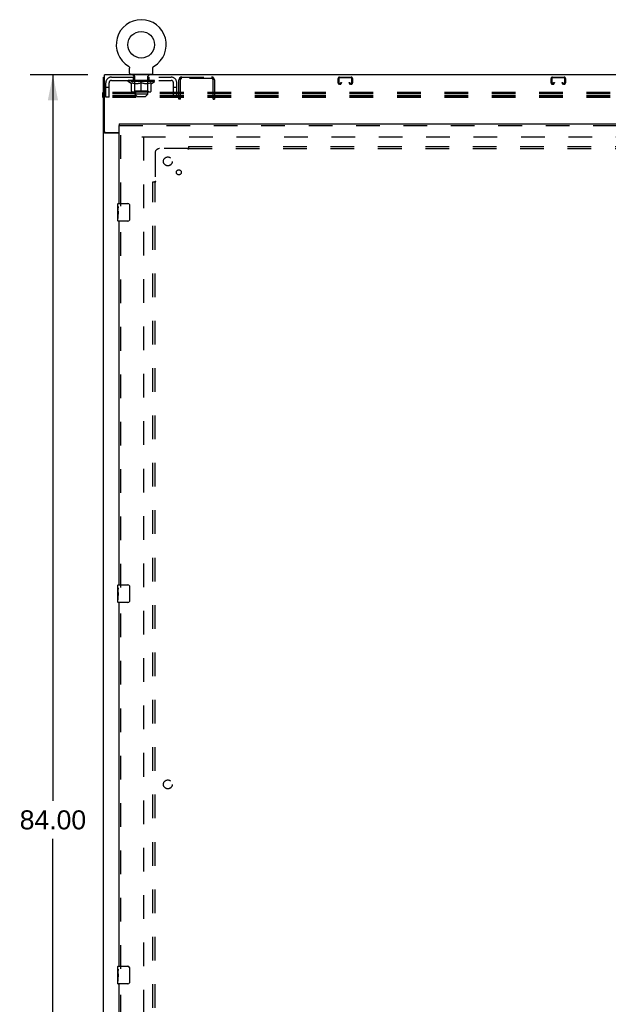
# Model space of a CAD drawing. Header units: inches. Extents: x 0 to 243, y 0 to 157.
# Tile 6 of 69: x 44 to 78, y 43 to 99. Entities that reach past the tile are written whole.
import ezdxf

# ---------------------------------------------------------------- set-up
doc = ezdxf.new("R2010")
doc.units = ezdxf.units.IN
doc.header["$LTSCALE"] = 13.357143
doc.header["$MEASUREMENT"] = 0
doc.linetypes.add('HIDDEN', pattern=[0.2, 0.1, -0.1])
doc.layers.get('0').update_dxf_attribs({"linetype": 'CONTINUOUS'})
for name, color, linetype in [('DEFAULT_2', 8, 'HIDDEN'), ('DIMENSIONS', 7, 'CONTINUOUS'), ('DOOR_3_ASSEMBLY', 7, 'CONTINUOUS'), ('SUBPANELS', 7, 'CONTINUOUS')]:
    doc.layers.add(name, color=color, linetype=linetype)
doc.styles.get("Standard").update_dxf_attribs({"font": 'arial.ttf'})
doc.dimstyles.new('DIMSTYLE_1', dxfattribs={"dimtxt": 1.071429, "dimasz": 1.428571, "dimexe": 0.09, "dimexo": 0.07, "dimgap": 0.0375, "dimtad": 0, "dimtih": 1, "dimtoh": 1, "dimzin": 4, "dimdsep": 46, "dimtxsty": 'Standard', "dimblk": '_FILLED', "dimblk1": '_FILLED', "dimblk2": '_FILLED', "dimcen": 0.09, "dimazin": 1, "dimtfac": 1, "dimtdec": 3, "dimtofl": 0, "dimtmove": 0, "dimatfit": 3, "dimldrblk": '_FILLED', "dimfxl": 0, "dimtolj": 1, "dimtzin": 4, "dimarcsym": 0})

# ---------------------------------------------------------------- blocks, each defined once
blk = doc.blocks.new('_FILLED')
at = {"color": 0, "linetype": 'ByBlock'}
blk.add_solid([(0, 0), (-1, 0.2), (-1, -0.2)], dxfattribs=at)
blk = doc.blocks.new('*D5')
at = {"layer": 'DIMENSIONS', "color": 2, "linetype": 'Continuous'}
for p, q in [((48.234, 95.408), (44.972, 95.408)), ((46.257, 95.408), (46.257, 54.479)), ((46.257, 11.408), (46.257, 52.336)), ((48.234, 11.408), (44.972, 11.408))]:
    blk.add_line(p, q, dxfattribs=at)
at = {"layer": 'DIMENSIONS', "color": 2, "linetype": 'Continuous', "xscale": 1.4285714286, "yscale": 1.4285714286, "zscale": 1.4285714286}
for p, rotation in [((46.257, 95.408), 90), ((46.257, 11.408), 270)]:
    blk.add_blockref('_FILLED', p, dxfattribs=dict(at, rotation=rotation))
at = {"layer": 'DIMENSIONS', "color": 2, "linetype": 'Continuous', "insert": (46.257, 53.944), "char_height": 1.0714, "width": 3.74403, "attachment_point": 2, "line_spacing_factor": 0.9}
blk.add_mtext('84.00', dxfattribs=at)

msp = doc.modelspace()

# ---------------------------------------------------------------- linework, layer by layer
at = {"color": 7, "linetype": 'Continuous'}
for p, q in [((50.5113, 95.8992), (50.5157, 95.8965)), ((50.5113, 95.8992), (50.5114, 95.8992)), ((50.5121, 95.8987), (50.5129, 95.8982)), ((50.5157, 95.8965), (50.52, 95.8936)), ((50.52, 95.8936), (50.5242, 95.8905)), ((50.5241, 95.8906), (50.5283, 95.8873)), ((50.5281, 95.8874), (50.5322, 95.8839)), ((50.5321, 95.8841), (50.536, 95.8804)), ((50.5359, 95.8806), (50.5397, 95.8768)), ((50.5396, 95.8769), (50.5433, 95.873)), ((50.5431, 95.8731), (50.5467, 95.8691)), ((50.5465, 95.8692), (50.5499, 95.865)), ((50.5498, 95.8652), (50.553, 95.8609)), ((50.5529, 95.8611), (50.556, 95.8566)), ((50.5559, 95.8568), (50.5588, 95.8523)), ((50.5587, 95.8524), (50.5614, 95.8478)), ((50.5614, 95.8479), (50.5639, 95.8432)), ((50.5638, 95.8434), (50.5662, 95.8386)), ((50.5661, 95.8387), (50.5683, 95.8339)), ((50.5702, 95.8291), (50.572, 95.8243)), ((50.572, 95.8243), (50.5736, 95.8192)), ((50.5736, 95.8193), (50.575, 95.8142)), ((50.575, 95.8143), (50.5762, 95.8092)), ((50.5762, 95.8093), (50.5772, 95.8041)), ((50.5772, 95.8042), (50.578, 95.799)), ((50.578, 95.799), (50.5787, 95.7939)), ((50.5787, 95.7939), (50.5791, 95.7887)), ((50.5791, 95.7887), (50.5794, 95.7835)), ((50.5794, 95.7835), (50.5795, 95.779)), ((50.5795, 95.4979), (50.5795, 95.779)), ((51.8895, 95.7835), (51.8898, 95.7887)), ((51.8895, 95.779), (51.8895, 95.7835)), ((51.8895, 95.779), (51.8895, 95.7835)), ((51.8895, 95.4979), (51.8895, 95.779)), ((51.8898, 95.7887), (51.8903, 95.7939)), ((51.8903, 95.7939), (51.8909, 95.799)), ((51.8909, 95.799), (51.8917, 95.8042)), ((51.8917, 95.8041), (51.8928, 95.8093)), ((51.8928, 95.8092), (51.894, 95.8143)), ((51.894, 95.8142), (51.8954, 95.8193)), ((51.8954, 95.8192), (51.897, 95.8243)), ((51.8969, 95.8242), (51.8987, 95.8291)), ((51.8987, 95.829), (51.9007, 95.834)), ((51.9007, 95.8339), (51.9028, 95.8387)), ((51.9028, 95.8386), (51.9051, 95.8434)), ((51.9051, 95.8432), (51.9076, 95.8479)), ((51.9075, 95.8478), (51.9102, 95.8524)), ((51.9102, 95.8523), (51.913, 95.8568)), ((51.9129, 95.8566), (51.916, 95.8611)), ((51.9159, 95.8609), (51.9191, 95.8652)), ((51.919, 95.865), (51.9224, 95.8692)), ((51.9223, 95.8691), (51.9258, 95.8731)), ((51.9257, 95.873), (51.9294, 95.8769)), ((51.9292, 95.8768), (51.9331, 95.8806)), ((51.9329, 95.8804), (51.9369, 95.8841)), ((51.9367, 95.8839), (51.9408, 95.8874)), ((51.9407, 95.8873), (51.9449, 95.8906)), ((51.9447, 95.8905), (51.949, 95.8936)), ((51.9489, 95.8936), (51.9532, 95.8965)), ((51.949, 95.8936), (51.9501, 95.8944)), ((51.9532, 95.8965), (51.9576, 95.8992)), ((51.956, 95.8982), (51.9568, 95.8987)), ((51.9576, 95.8992), (51.9577, 95.8992)), ((49.1095, 11.5329), (49.1095, 95.2829)), ((49.1095, 95.2829), (49.172, 95.2829)), ((49.172, 92.2204), (49.172, 95.4079)), ((167.047, 95.4079), (49.172, 95.4079)), ((50.6395, 95.4379), (50.6395, 95.4079)), ((51.8295, 95.4379), (50.6395, 95.4379)), ((51.8295, 95.4379), (51.8295, 95.4079)), ((49.079, 94.1362), (49.079, 94.4238)), ((49.1095, 94.4238), (49.079, 94.4238)), ((49.1095, 94.341), (49.079, 94.341)), ((49.1095, 94.1972), (49.079, 94.1972)), ((49.1095, 94.1362), (49.079, 94.1362)), ((49.2071, 92.1642), (49.1095, 92.1642)), ((49.2345, 92.1579), (49.9845, 92.1579)), ((49.9845, 92.1266), (49.1701, 92.1266))]:
    msp.add_line(p, q, dxfattribs=at)
for points in [[(50.5683, 95.834), (50.5702, 95.829), (50.572, 95.8242)], [(49.1408, 92.1405), (49.1371, 92.142), (49.1334, 92.1434), (49.13, 92.1449), (49.1269, 92.1463), (49.124, 92.1478), (49.1212, 92.1493), (49.1187, 92.1509), (49.1164, 92.1525), (49.1145, 92.1541), (49.113, 92.1557), (49.1117, 92.1573), (49.1107, 92.159), (49.11, 92.1607), (49.1096, 92.1624), (49.1095, 92.1642)], [(49.1701, 92.1266), (49.168, 92.1282), (49.1656, 92.1298), (49.1627, 92.1314), (49.1595, 92.1329), (49.1561, 92.1345), (49.1523, 92.136), (49.1485, 92.1375), (49.1408, 92.1405)]]:
    msp.add_lwpolyline(points, dxfattribs=at)
at = {"color": 3, "linetype": 'Continuous'}
for points in [[(49.2467, 92.1506), (49.2445, 92.152), (49.2423, 92.1535), (49.2402, 92.155), (49.2385, 92.1565), (49.2371, 92.1579)], [(49.2648, 92.1266), (49.2651, 92.1286), (49.2652, 92.1305), (49.2651, 92.1324), (49.2647, 92.1341), (49.264, 92.1358), (49.2632, 92.1375), (49.262, 92.1391), (49.2606, 92.1408), (49.259, 92.1423), (49.2572, 92.1438), (49.2553, 92.1452), (49.2533, 92.1465), (49.2512, 92.1479), (49.2467, 92.1506)]]:
    msp.add_lwpolyline(points, dxfattribs=at)
at = {"color": 7, "linetype": 'Continuous'}
msp.add_circle((51.2345, 97.1096), 0.75, dxfattribs=at)
for centre, radius, start, end in [((51.2345, 97.1096), 1.41, 300.81801, 239.18199), ((50.6395, 95.4979), 0.06, 180, 270), ((51.8295, 95.4979), 0.06, 270, 360), ((49.2345, 92.2204), 0.0625, 180, 270)]:
    msp.add_arc(centre, radius, start, end, dxfattribs=at)
at = {"layer": 'DEFAULT_2', "color": 8, "linetype": 'HIDDEN'}
for p, q in [((50.5188, 95.8944), (50.52, 95.8936)), ((51.9576, 95.8992), (51.9576, 95.8992)), ((49.2345, 94.1579), (49.2345, 94.9659)), ((49.4215, 94.1579), (49.4215, 94.9659)), ((49.5515, 95.2829), (52.9175, 95.2829)), ((49.5515, 95.0959), (52.9175, 95.0959)), ((50.491, 95.0412), (50.491, 95.0959)), ((50.6774, 94.9107), (50.491, 95.0412)), ((51.978, 95.0412), (50.491, 95.0412)), ((50.5023, 95.0881), (50.5023, 95.0959)), ((50.5129, 95.0842), (50.5129, 95.0881)), ((50.5129, 95.0842), (51.9561, 95.0842)), ((50.5233, 95.0842), (50.5233, 95.0881)), ((50.5244, 95.0842), (50.5244, 95.0881)), ((50.5358, 95.0881), (50.5358, 95.0959)), ((50.5553, 95.0842), (50.5553, 95.0881)), ((50.5575, 95.0842), (50.5575, 95.0881)), ((50.5906, 95.0881), (50.5906, 95.0959)), ((50.6079, 95.0842), (50.6079, 95.0881)), ((50.6112, 95.0842), (50.6112, 95.0881)), ((50.8476, 95.0877), (50.6187, 95.0877)), ((50.6649, 95.0881), (50.6649, 95.0959)), ((50.6663, 95.0842), (50.6663, 95.0877)), ((50.6669, 95.0842), (50.6669, 95.0877)), ((50.67, 95.0842), (50.67, 95.0877)), ((50.6796, 95.0842), (50.6796, 95.0881)), ((50.6798, 95.0842), (50.6798, 95.0877)), ((50.6838, 95.0842), (50.6838, 95.0881)), ((50.684, 94.486), (50.684, 94.9657)), ((50.684, 94.9657), (50.7187, 94.9523)), ((50.687, 95.0842), (50.687, 95.0889)), ((50.6909, 95.0842), (50.6909, 95.0877)), ((50.7102, 95.0842), (50.7102, 95.0877)), ((50.7529, 94.9406), (50.7183, 94.9524)), ((50.7283, 95.0842), (50.7283, 95.0877)), ((50.7307, 95.0842), (50.7307, 95.0909)), ((50.7863, 94.9306), (50.7523, 94.9408)), ((50.7565, 95.0842), (50.7565, 95.0877)), ((50.7566, 95.0881), (50.7566, 95.0959)), ((50.7681, 95.0842), (50.7681, 95.0881)), ((50.7731, 95.0842), (50.7731, 95.0881)), ((50.7811, 95.0842), (50.7811, 95.0877)), ((50.8194, 94.9223), (50.7857, 94.9308)), ((50.7968, 95.0842), (50.7968, 95.0927)), ((50.797, 95.0959), (50.797, 95.2829)), ((50.8045, 95.3479), (50.8045, 95.4279)), ((50.8717, 95.3379), (50.8145, 95.3379)), ((50.8174, 95.0842), (50.8174, 95.0877)), ((50.8524, 94.9156), (50.8188, 94.9224)), ((50.8201, 95.0842), (50.8201, 95.0877)), ((50.8476, 95.0842), (50.8476, 95.0877)), ((50.8595, 95.4379), (50.8595, 95.4079)), ((50.926, 95.0877), (50.8603, 95.0877)), ((50.8627, 95.0881), (50.8627, 95.0959)), ((50.8686, 94.4892), (50.8686, 95.0376)), ((50.8695, 94.3179), (50.8695, 95.3279)), ((50.8708, 95.0842), (50.8708, 95.0881)), ((50.8765, 95.0842), (50.8765, 95.0881)), ((50.8832, 95.0842), (50.8832, 95.094)), ((50.8909, 95.0842), (50.8909, 95.0877)), ((50.9021, 95.0842), (50.9021, 95.0877)), ((50.926, 95.0842), (50.926, 95.0877)), ((51.0136, 95.0877), (50.951, 95.0877)), ((50.9748, 95.0842), (50.9748, 95.0877)), ((50.9802, 95.0881), (50.9802, 95.0959)), ((50.9846, 95.0842), (50.9846, 95.0881)), ((50.9873, 95.0842), (50.9873, 95.0951)), ((50.9907, 95.0842), (50.9907, 95.0881)), ((51.0001, 95.0842), (51.0001, 95.0882)), ((51.0136, 95.0842), (51.0136, 95.0877)), ((51.108, 95.0877), (51.0504, 95.0877)), ((51.0996, 94.9224), (51.0661, 94.9156)), ((51.0667, 95.0842), (51.0667, 95.0877)), ((51.1328, 94.9308), (51.0991, 94.9223)), ((51.0997, 95.0877), (51.2345, 95.0959)), ((51.1054, 95.0881), (51.1054, 95.0959)), ((51.106, 95.0957), (51.1054, 95.0959)), ((51.106, 95.0881), (51.106, 95.0957)), ((51.106, 95.0842), (51.106, 95.0881)), ((51.108, 95.0842), (51.108, 95.0877)), ((51.111, 95.0842), (51.111, 95.0884)), ((51.1124, 95.0842), (51.1124, 95.0881)), ((51.1662, 94.9408), (51.1321, 94.9306)), ((51.2063, 95.0877), (51.1554, 95.0877)), ((51.1636, 95.0842), (51.1636, 95.0877)), ((51.2001, 94.9524), (51.1656, 94.9406)), ((51.2345, 94.9657), (51.1997, 94.9523)), ((51.2063, 95.0842), (51.2063, 95.0877)), ((51.2315, 95.0882), (51.2312, 95.0881)), ((51.2312, 95.0842), (51.2312, 95.0881)), ((51.2315, 95.0842), (51.2315, 95.0882)), ((51.2345, 95.0881), (51.2345, 95.0959)), ((51.2345, 94.4426), (51.2345, 94.9657)), ((51.2345, 94.9657), (51.2692, 94.9523)), ((51.2375, 95.0842), (51.2375, 95.0882)), ((51.2375, 95.0882), (51.2377, 95.0881)), ((51.2377, 95.0842), (51.2377, 95.0881)), ((51.2402, 95.0877), (51.3136, 95.0877)), ((51.2627, 95.0842), (51.2627, 95.0877)), ((51.3034, 94.9406), (51.2688, 94.9524)), ((51.2772, 95.0877), (51.2772, 95.0933)), ((51.2772, 95.0933), (51.3692, 95.0877)), ((51.3019, 95.0877), (51.3019, 95.0918)), ((51.3368, 94.9306), (51.3028, 94.9408)), ((51.3054, 95.0842), (51.3054, 95.0877)), ((51.3699, 94.9223), (51.3362, 94.9308)), ((51.3566, 95.0842), (51.3566, 95.0881)), ((51.358, 95.0842), (51.358, 95.0884)), ((51.3609, 95.0842), (51.3609, 95.0877)), ((51.3609, 95.0877), (51.4185, 95.0877)), ((51.3629, 95.0957), (51.3636, 95.0959)), ((51.3629, 95.0881), (51.3629, 95.0957)), ((51.363, 95.0842), (51.363, 95.0881)), ((51.3636, 95.0881), (51.3636, 95.0959)), ((51.4029, 94.9156), (51.3693, 94.9224)), ((51.4023, 95.0842), (51.4023, 95.0877)), ((51.4553, 95.0842), (51.4553, 95.0877)), ((51.4553, 95.0877), (51.5179, 95.0877)), ((51.4689, 95.0842), (51.4689, 95.0882)), ((51.4782, 95.0842), (51.4782, 95.0881)), ((51.4816, 95.0842), (51.4816, 95.0951)), ((51.4843, 95.0842), (51.4843, 95.0881)), ((51.4888, 95.0881), (51.4888, 95.0959)), ((51.4941, 95.0842), (51.4941, 95.0877)), ((51.543, 95.0842), (51.543, 95.0877)), ((51.543, 95.0877), (51.6087, 95.0877)), ((51.5668, 95.0842), (51.5668, 95.0877)), ((51.5781, 95.0842), (51.5781, 95.0877)), ((51.5858, 95.0842), (51.5858, 95.094)), ((51.5924, 95.0842), (51.5924, 95.0881)), ((51.6545, 95.3379), (51.5972, 95.3379)), ((51.5981, 95.0842), (51.5981, 95.0881)), ((51.5995, 94.3179), (51.5995, 95.3279)), ((51.6004, 94.4892), (51.6004, 95.0376)), ((51.6062, 95.0881), (51.6062, 95.0959)), ((51.6095, 95.4379), (51.6095, 95.4079)), ((51.6213, 95.0842), (51.6213, 95.0877)), ((51.6213, 95.0877), (51.8503, 95.0877)), ((51.6488, 95.0842), (51.6488, 95.0877)), ((51.6833, 94.9308), (51.6496, 94.9223)), ((51.6516, 95.0842), (51.6516, 95.0877)), ((51.6645, 95.3479), (51.6645, 95.4279)), ((51.672, 95.0959), (51.672, 95.2829)), ((51.6722, 95.0842), (51.6722, 95.0927)), ((51.7167, 94.9408), (51.6826, 94.9306)), ((51.6879, 95.0842), (51.6879, 95.0877)), ((51.6958, 95.0842), (51.6958, 95.0881)), ((51.7008, 95.0842), (51.7008, 95.0881)), ((51.7124, 95.0881), (51.7124, 95.0959)), ((51.7124, 95.0842), (51.7124, 95.0877)), ((51.7506, 94.9524), (51.7161, 94.9406)), ((51.7382, 95.0842), (51.7382, 95.0909)), ((51.7406, 95.0842), (51.7406, 95.0877)), ((51.785, 94.9657), (51.7502, 94.9523)), ((51.7587, 95.0842), (51.7587, 95.0877)), ((51.778, 95.0842), (51.778, 95.0877)), ((51.782, 95.0842), (51.782, 95.0889)), ((51.785, 94.486), (51.785, 94.9657)), ((51.7851, 95.0842), (51.7851, 95.0881)), ((51.7891, 95.0842), (51.7891, 95.0877)), ((51.7893, 95.0842), (51.7893, 95.0881)), ((51.7916, 94.9107), (51.978, 95.0412)), ((51.7989, 95.0842), (51.7989, 95.0877)), ((51.802, 95.0842), (51.802, 95.0877)), ((51.8027, 95.0842), (51.8027, 95.0877)), ((51.804, 95.0881), (51.804, 95.0959)), ((51.8578, 95.0842), (51.8578, 95.0881)), ((51.861, 95.0842), (51.861, 95.0881)), ((51.8784, 95.0881), (51.8784, 95.0959)), ((51.9114, 95.0842), (51.9114, 95.0881)), ((51.9137, 95.0842), (51.9137, 95.0881)), ((51.9331, 95.0881), (51.9331, 95.0959)), ((51.9445, 95.0842), (51.9445, 95.0881)), ((51.9457, 95.0842), (51.9457, 95.0881)), ((51.9561, 95.0842), (51.9561, 95.0881)), ((51.9667, 95.0881), (51.9667, 95.0959)), ((51.978, 95.0412), (51.978, 95.0959)), ((53.0475, 94.1579), (53.0475, 94.9659)), ((53.2345, 94.1579), (53.2345, 94.9659)), ((53.3595, 94.0329), (53.3595, 95.1249)), ((53.4105, 95.2412), (53.4633, 95.1837)), ((53.4344, 95.2448), (53.4345, 95.2422)), ((53.4345, 95.2049), (53.4345, 95.2829)), ((53.4345, 95.2829), (55.2845, 95.2829)), ((55.2845, 95.2049), (53.4345, 95.2049)), ((53.4375, 94.0329), (53.4375, 95.1249)), ((53.4538, 95.1941), (53.4558, 95.1919)), ((54.2115, 95.2049), (54.2115, 95.2829)), ((54.5075, 95.2049), (54.5075, 95.2829)), ((55.3084, 95.2412), (55.2556, 95.1837)), ((55.2815, 94.0329), (55.2815, 95.1249)), ((55.2845, 95.2049), (55.2845, 95.2829)), ((55.2845, 95.2422), (55.2845, 95.2446)), ((55.3595, 95.1249), (55.3595, 94.0329)), ((62.3282, 94.9566), (62.3282, 95.2029)), ((62.3682, 95.2029), (62.3682, 94.9566)), ((62.4082, 95.2829), (63.0607, 95.2829)), ((63.0607, 95.2429), (62.4082, 95.2429)), ((62.4757, 94.9566), (62.4757, 94.9704)), ((62.4757, 94.9704), (62.5157, 94.9704)), ((62.5157, 94.9704), (62.5157, 94.9566)), ((62.9532, 94.9566), (62.9532, 94.9704)), ((62.9532, 94.9704), (62.9932, 94.9704)), ((62.9932, 94.9704), (62.9932, 94.9566)), ((63.1007, 94.9566), (63.1007, 95.2029)), ((63.1407, 95.2029), (63.1407, 94.9566)), ((74.3282, 94.9566), (74.3282, 95.2029)), ((74.3682, 95.2029), (74.3682, 94.9566)), ((74.4082, 95.2829), (75.0607, 95.2829)), ((75.0607, 95.2429), (74.4082, 95.2429)), ((74.4757, 94.9566), (74.4757, 94.9704)), ((74.4757, 94.9704), (74.5157, 94.9704)), ((74.5157, 94.9704), (74.5157, 94.9566)), ((74.9532, 94.9566), (74.9532, 94.9704)), ((74.9532, 94.9704), (74.9932, 94.9704)), ((74.9932, 94.9704), (74.9932, 94.9566)), ((75.1007, 94.9566), (75.1007, 95.2029)), ((75.1407, 95.2029), (75.1407, 94.9566)), ((131.0975, 94.4238), (49.1095, 94.4238)), ((49.4215, 94.6879), (49.2345, 94.6879)), ((50.6774, 94.9107), (50.684, 94.9107)), ((51.7416, 94.4426), (50.7274, 94.4426)), ((50.8686, 94.4892), (50.822, 94.4426)), ((50.8851, 94.9107), (50.852, 94.9157)), ((51.6004, 94.4892), (50.8686, 94.4892)), ((51.0333, 94.9107), (50.8851, 94.9107)), ((51.0333, 94.9107), (51.0664, 94.9157)), ((51.4356, 94.9107), (51.4025, 94.9157)), ((51.5838, 94.9107), (51.4356, 94.9107)), ((51.5838, 94.9107), (51.6169, 94.9157)), ((51.6004, 94.4892), (51.647, 94.4426)), ((51.785, 94.9107), (51.7916, 94.9107)), ((53.2345, 94.6879), (53.0475, 94.6879)), ((53.3595, 94.4309), (53.4375, 94.4309)), ((55.2815, 94.4309), (55.3595, 94.4309)), ((62.4082, 94.9166), (62.4357, 94.9166)), ((62.4357, 94.8766), (62.4082, 94.8766)), ((63.0332, 94.9166), (63.0607, 94.9166)), ((63.0607, 94.8766), (63.0332, 94.8766)), ((74.4082, 94.9166), (74.4357, 94.9166)), ((74.4357, 94.8766), (74.4082, 94.8766)), ((75.0332, 94.9166), (75.0607, 94.9166)), ((75.0607, 94.8766), (75.0332, 94.8766)), ((131.0975, 94.3628), (49.079, 94.3628)), ((131.0975, 94.219), (49.079, 94.219)), ((131.0975, 94.341), (49.1095, 94.341)), ((131.0975, 94.1972), (49.1095, 94.1972)), ((131.0975, 94.1362), (49.1095, 94.1362)), ((49.4215, 94.1579), (49.2345, 94.1579)), ((50.9995, 94.1879), (50.8695, 94.3179)), ((51.5995, 94.3179), (50.8695, 94.3179)), ((50.9995, 94.1879), (51.4695, 94.1879)), ((51.4695, 94.1879), (51.5995, 94.3179)), ((53.0475, 94.1579), (53.2345, 94.1579)), ((53.3595, 94.1349), (53.4375, 94.1349)), ((53.4375, 94.0329), (53.3595, 94.0329)), ((55.2815, 94.1349), (55.3595, 94.1349)), ((55.2815, 94.0329), (55.3595, 94.0329)), ((51.2657, 91.9079), (86.2345, 91.9079)), ((51.3595, 91.9078), (51.3595, 18.9079))]:
    msp.add_line(p, q, dxfattribs=at)
for points in [[(51.6501, 94.9224), (51.6166, 94.9156), (51.5838, 94.9107)], [(53.4105, 95.2412), (53.4127, 95.2436), (53.4147, 95.2465), (53.4164, 95.2498), (53.418, 95.2534), (53.4194, 95.2571), (53.4207, 95.2608), (53.4219, 95.2645), (53.4231, 95.2679), (53.4242, 95.271), (53.4254, 95.2739), (53.4268, 95.2768), (53.4283, 95.2791), (53.4298, 95.2809), (53.4314, 95.282), (53.4329, 95.2827), (53.4345, 95.2829)], [(53.4558, 95.1919), (53.4558, 95.1918), (53.4557, 95.1919), (53.4554, 95.1923), (53.4551, 95.1928), (53.4546, 95.1935), (53.4541, 95.1942), (53.4536, 95.195), (53.4531, 95.1959), (53.4525, 95.1967), (53.452, 95.1976), (53.4514, 95.1985), (53.4509, 95.1995), (53.4503, 95.2004), (53.4498, 95.2014), (53.4492, 95.2025), (53.4487, 95.2035), (53.4481, 95.2046), (53.4476, 95.2057), (53.447, 95.2068), (53.4464, 95.2079), (53.4459, 95.2091), (53.4453, 95.2102), (53.4448, 95.2114), (53.4442, 95.2126), (53.4437, 95.2138), (53.4432, 95.2151), (53.4427, 95.2163), (53.4421, 95.2176), (53.4417, 95.2188), (53.4412, 95.22), (53.4408, 95.2211), (53.4404, 95.2223), (53.44, 95.2234), (53.4396, 95.2245), (53.4392, 95.2255), (53.4388, 95.2266), (53.4385, 95.2276), (53.4382, 95.2287), (53.4379, 95.2297), (53.4375, 95.2307), (53.4372, 95.2317), (53.437, 95.2327), (53.4367, 95.2337), (53.4364, 95.2347), (53.4362, 95.2357), (53.4359, 95.2367), (53.4357, 95.2376), (53.4355, 95.2386), (53.4353, 95.2395), (53.4351, 95.2404), (53.4349, 95.2413), (53.4348, 95.2421), (53.4347, 95.2429), (53.4345, 95.2436), (53.4345, 95.2442), (53.4344, 95.2446), (53.4344, 95.2447)], [(53.453, 95.1924), (53.4508, 95.1945), (53.4486, 95.1967), (53.4461, 95.1989), (53.4436, 95.2009), (53.4411, 95.2026), (53.4387, 95.2038), (53.4365, 95.2046), (53.4345, 95.2049)], [(53.4633, 95.1837), (53.4628, 95.1836), (53.462, 95.1838), (53.4611, 95.1845), (53.4599, 95.1855), (53.4584, 95.1869), (53.4567, 95.1886), (53.453, 95.1924)], [(55.2556, 95.1837), (55.2561, 95.1836), (55.2569, 95.1838), (55.2579, 95.1845), (55.2591, 95.1855), (55.2606, 95.1869), (55.2623, 95.1886)], [(55.2623, 95.1886), (55.266, 95.1924), (55.2681, 95.1946), (55.2704, 95.1967), (55.2728, 95.1989), (55.2753, 95.2009), (55.2778, 95.2026), (55.2802, 95.2038), (55.2824, 95.2046), (55.2845, 95.2049)], [(55.2633, 95.1921), (55.2632, 95.1919), (55.2631, 95.1918), (55.2632, 95.1919), (55.2634, 95.1921), (55.2638, 95.1925), (55.2642, 95.1931), (55.2647, 95.1936)], [(55.2845, 95.2446), (55.2845, 95.2447), (55.2845, 95.2448), (55.2845, 95.2447), (55.2845, 95.2443), (55.2844, 95.2438), (55.2843, 95.2431), (55.2842, 95.2423), (55.284, 95.2414), (55.2838, 95.2405), (55.2837, 95.2395), (55.2834, 95.2386), (55.2832, 95.2376), (55.283, 95.2366), (55.2827, 95.2356), (55.2825, 95.2346), (55.2822, 95.2335), (55.2819, 95.2325), (55.2816, 95.2315), (55.2813, 95.2304), (55.281, 95.2293), (55.2806, 95.2283), (55.2803, 95.2272), (55.2799, 95.2261), (55.2796, 95.225), (55.2792, 95.2239), (55.2788, 95.2227), (55.2783, 95.2216), (55.2779, 95.2204), (55.2774, 95.2192), (55.2769, 95.2179), (55.2764, 95.2166), (55.2759, 95.2153), (55.2753, 95.2141), (55.2748, 95.2128), (55.2742, 95.2116), (55.2737, 95.2104), (55.2731, 95.2092), (55.2726, 95.208), (55.272, 95.2069), (55.2714, 95.2058), (55.2709, 95.2047), (55.2703, 95.2036), (55.2698, 95.2025), (55.2692, 95.2015), (55.2686, 95.2005), (55.2681, 95.1995), (55.2675, 95.1986), (55.267, 95.1976), (55.2664, 95.1967), (55.2659, 95.1958), (55.2653, 95.195), (55.2648, 95.1942), (55.2643, 95.1934), (55.2638, 95.1928), (55.2635, 95.1922), (55.2633, 95.1921)], [(55.2959, 95.2678), (55.2945, 95.2715), (55.2931, 95.2749), (55.2915, 95.2778), (55.2898, 95.2802), (55.288, 95.2818), (55.2862, 95.2826), (55.2845, 95.2829)], [(55.3084, 95.2412), (55.3059, 95.244), (55.3037, 95.2474), (55.3018, 95.2513), (55.3001, 95.2556), (55.2986, 95.2598), (55.2959, 95.2678)]]:
    msp.add_lwpolyline(points, dxfattribs=at)
for centre, radius, start, end in [((49.5515, 94.9659), 0.317, 90, 180), ((49.5515, 94.9659), 0.13, 90, 180), ((50.7945, 95.4279), 0.01, 0, 90), ((50.8145, 95.3479), 0.01, 180, 270), ((50.822, 95.0376), 0.0466, 0, 90), ((50.8595, 95.3279), 0.01, 0, 90), ((51.6095, 95.3279), 0.01, 90, 180), ((51.647, 95.0376), 0.0466, 90, 180), ((51.6545, 95.3479), 0.01, 270, 360), ((51.6745, 95.4279), 0.01, 90, 180), ((52.9175, 94.9659), 0.317, 0, 90), ((52.9175, 94.9659), 0.13, 0, 90), ((53.5175, 95.1249), 0.158, 90, 180), ((53.5175, 95.1249), 0.08, 90, 180), ((55.2015, 95.1249), 0.158, 0, 90), ((55.2015, 95.1249), 0.08, 0, 90), ((62.4082, 95.2029), 0.08, 90, 180), ((62.4082, 94.9566), 0.08, 180, 270), ((62.4082, 95.2029), 0.04, 90, 180), ((62.4082, 94.9566), 0.04, 180, 270), ((62.4357, 94.9566), 0.08, 270, 360), ((62.4357, 94.9566), 0.04, 270, 360), ((63.0332, 94.9566), 0.08, 180, 270), ((63.0332, 94.9566), 0.04, 180, 270), ((63.0607, 95.2029), 0.08, 0, 90), ((63.0607, 95.2029), 0.04, 0, 90), ((63.0607, 94.9566), 0.08, 270, 360), ((63.0607, 94.9566), 0.04, 270, 360), ((74.4082, 95.2029), 0.08, 90, 180), ((74.4082, 94.9566), 0.08, 180, 270), ((74.4082, 95.2029), 0.04, 90, 180), ((74.4082, 94.9566), 0.04, 180, 270), ((74.4357, 94.9566), 0.08, 270, 360), ((74.4357, 94.9566), 0.04, 270, 360), ((75.0332, 94.9566), 0.08, 180, 270), ((75.0332, 94.9566), 0.04, 180, 270), ((75.0607, 95.2029), 0.08, 0, 90), ((75.0607, 95.2029), 0.04, 0, 90), ((75.0607, 94.9566), 0.08, 270, 360), ((75.0607, 94.9566), 0.04, 270, 360), ((50.7274, 94.486), 0.0434, 180, 270), ((51.7416, 94.486), 0.0434, 270, 360)]:
    msp.add_arc(centre, radius, start, end, dxfattribs=at)
for centre, major_axis, ratio, start_param, end_param in [((50.4678, 95.082), (0.2318, 0), 0.0601675, 0.4265475, 1.4705034), ((51.2345, 95.0959), (0.7435, 0.0078), 0.0592469, 2.9664385, 3.1409715), ((51.2345, 95.0959), (0.7435, 0), 0.0601675, 3.1415927, 3.3161256), ((50.4678, 95.0742), (0.2318, 0.0024), 0.0592469, 1.3743227, 1.4698822), ((50.5195, 95.082), (0.2318, -0.0024), 0.0592469, 0.6017017, 1.6456575), ((50.4394, 95.082), (0.2318, 0.0024), 0.0592469, 0.2513934, 1.2953492), ((51.2345, 95.0959), (0.7435, 0.0153), 0.0565149, 2.7913601, 2.965893), ((51.2345, 95.0959), (0.7435, -0.0078), 0.0592469, -2.9664385, -2.7919056), ((50.5195, 95.0742), (0.2318, 0), 0.0601675, 1.5494768, 1.6450363), ((50.4394, 95.0742), (0.2318, 0.0048), 0.0565149, 1.1992442, 1.2948037), ((50.5234, 95.0769), (0.1922, 0.002), 0.0592469, 1.0516265, 1.6250441), ((50.5003, 95.0769), (0.1922, 0.004), 0.0565149, 0.8765481, 1.4499657), ((50.5681, 95.0769), (0.1922, 0), 0.0601675, 1.2267806, 1.8001982), ((50.5929, 95.082), (0.2318, -0.0048), 0.0565149, 0.7767801, 1.8207359), ((51.2345, 95.0959), (0.7435, 0.0224), 0.0520593, 2.6164235, 2.7909564), ((50.4351, 95.082), (0.2318, 0.0048), 0.0565149, 0.076315, 1.1202708), ((51.2345, 95.0959), (0.7435, -0.0153), 0.0565149, -2.7913601, -2.6168272), ((50.5929, 95.0742), (0.2318, -0.0024), 0.0592469, 1.7246309, 1.8201904), ((50.4351, 95.0742), (0.2318, 0.007), 0.0520593, 1.0243076, 1.1198671), ((50.4995, 95.0769), (0.1922, 0.0058), 0.0520593, 0.7016115, 1.2750291), ((50.6331, 95.0769), (0.1922, -0.002), 0.0592469, 1.4019348, 1.9753523), ((50.6858, 95.082), (0.2318, -0.007), 0.0520593, 0.9517167, 1.9956725), ((51.2345, 95.0959), (0.7435, 0.0288), 0.046022, 2.4416773, 2.6162102), ((51.2345, 95.0959), (0.7435, -0.0224), 0.0520593, -2.6164235, -2.4418906), ((50.4552, 95.082), (0.2318, 0.007), 0.0520593, -0.0986216, 0.9453342), ((50.6858, 95.0742), (0.2318, -0.0048), 0.0565149, 1.8997093, 1.9952689), ((50.4552, 95.0742), (0.2318, 0.009), 0.046022, 0.8495614, 0.9451209), ((50.5211, 95.0769), (0.1922, 0.0074), 0.046022, 0.5268653, 1.1002829), ((50.7163, 95.0769), (0.1922, -0.004), 0.0565149, 1.5770132, 2.1504308), ((50.7954, 95.082), (0.2318, -0.009), 0.046022, 1.1264629, 2.1704187), ((51.2345, 95.0959), (0.7435, 0.0343), 0.0385928, 2.2671466, 2.4416795), ((50.4989, 95.082), (0.2318, 0.009), 0.046022, -0.2733678, 0.770588), ((51.2345, 95.0959), (0.7435, -0.0288), 0.046022, -2.4416773, -2.2671444), ((50.7954, 95.0742), (0.2318, -0.007), 0.0520593, 2.0746459, 2.1702055), ((50.4989, 95.0742), (0.2318, 0.0107), 0.0385928, 0.6750307, 0.7705902), ((50.5643, 95.0769), (0.1922, 0.0089), 0.0385928, 0.3523346, 0.9257522), ((50.8152, 95.0769), (0.1922, -0.0058), 0.0520593, 1.7519498, 2.3253674), ((50.9183, 95.082), (0.2318, -0.0107), 0.0385928, 1.3009936, 2.3449494), ((51.2345, 95.0959), (0.7435, 0.0388), 0.0300022, 2.0928304, 2.2673633), ((50.5649, 95.082), (0.2318, 0.0107), 0.0385928, -0.4478985, 0.5960573), ((51.2345, 95.0959), (0.7435, -0.0343), 0.0385928, -2.2671466, -2.0926137), ((50.9183, 95.0742), (0.2318, -0.009), 0.046022, 2.2493921, 2.3449517), ((50.5649, 95.0742), (0.2318, 0.0121), 0.0300022, 0.5007145, 0.596274), ((50.6279, 95.0769), (0.1922, 0.01), 0.0300022, 0.1780184, 0.751436), ((50.9269, 95.0769), (0.1922, -0.0074), 0.046022, 1.926696, 2.5001136), ((50.6514, 95.082), (0.2318, 0.0121), 0.0300022, -0.6222147, 0.4217411), ((51.0509, 95.082), (0.2318, -0.0121), 0.0300022, 1.4753098, 2.5192656), ((51.2345, 95.0959), (0.7435, 0.0421), 0.0205129, 1.9187019, 2.0932348), ((51.2345, 95.0959), (0.7435, -0.0388), 0.0300022, -2.0928304, -1.9182975), ((51.0509, 95.0742), (0.2318, -0.0107), 0.0385928, 2.4239228, 2.5194823), ((50.6514, 95.0742), (0.2318, 0.0131), 0.0205129, 0.326586, 0.4221455), ((50.7099, 95.0769), (0.1922, 0.0109), 0.0205129, 0.0038899, 0.5773075), ((51.048, 95.0769), (0.1922, -0.0089), 0.0385928, 2.1012267, 2.6746443), ((50.7555, 95.082), (0.2318, 0.0131), 0.0205129, -0.7963432, 0.2476126), ((51.189, 95.082), (0.2318, -0.0131), 0.0205129, 1.6494383, 2.6933941), ((51.2345, 95.0959), (0.7435, 0.0441), 0.0104114, 1.7447123, 1.9192452), ((51.2345, 95.0959), (0.7435, -0.0421), 0.0205129, -1.9187019, -1.744169), ((51.189, 95.0742), (0.2318, -0.0121), 0.0300022, 2.598239, 2.6937986), ((50.7555, 95.0742), (0.2318, 0.0137), 0.0104114, 0.1525964, 0.2481559), ((50.8079, 95.0769), (0.1922, 0.0114), 0.0104114, 6.1130856, 6.6865032), ((51.1747, 95.0769), (0.1922, -0.01), 0.0300022, 2.2755429, 2.8489605), ((50.8742, 95.082), (0.2318, 0.0137), 0.0104114, -0.9703328, -0.0008369), ((51.3285, 95.082), (0.2318, -0.0137), 0.0104114, 1.8234279, 2.8673837), ((51.2345, 95.0959), (0.7435, -0.0441), 0.0104114, 4.538473, 4.7207154), ((51.3285, 95.0742), (0.2318, -0.0131), 0.0205129, 2.7723675, 2.867927), ((51.3032, 95.0769), (0.1922, -0.0109), 0.0205129, 2.4496714, 3.023089), ((51.1405, 95.082), (0.2318, 0.0137), 0.0104114, 0.2742089, 1.3181647), ((51.0393, 95.0769), (0.1922, 0.0114), 0.0104114, -0.0004516, 0.5179316), ((51.0038, 95.0742), (0.2318, 0.0137), 0.0104114, 0.099676, 0.1952355), ((51.2345, 95.0959), (0.7435, 0.0441), 0.0104114, -1.5714133, -1.3968804), ((51.4297, 95.0769), (0.1922, -0.0114), 0.0104114, 2.623661, 3.1419736), ((51.4651, 95.0742), (0.2318, -0.0137), 0.0104114, 2.7343943, 2.9463572), ((51.28, 95.082), (0.2318, 0.0131), 0.0205129, 0.4481986, 1.4921544), ((51.1657, 95.0769), (0.1922, 0.0109), 0.0205129, 0.1185037, 0.6919213), ((51.1405, 95.0742), (0.2318, 0.0131), 0.0205129, 0.2736656, 0.3692251), ((51.5948, 95.082), (0.2318, -0.0137), 0.0104114, -3.1407558, -2.1712598), ((51.2345, 95.0959), (0.7435, 0.0421), 0.0205129, -1.3974237, -1.2228907), ((51.2345, 95.0959), (0.7435, -0.0441), 0.0104114, 1.2223475, 1.3968804), ((51.4181, 95.082), (0.2318, 0.0121), 0.0300022, 0.622327, 1.6662828), ((51.2942, 95.0769), (0.1922, 0.01), 0.0300022, 0.2926322, 0.8660497), ((51.6611, 95.0769), (0.1922, -0.0114), 0.0104114, 2.7382748, 3.3116924), ((51.7135, 95.082), (0.2318, -0.0131), 0.0205129, 2.89398, 3.9379359), ((51.28, 95.0742), (0.2318, 0.0121), 0.0300022, 0.4477941, 0.5433536), ((51.7135, 95.0742), (0.2318, -0.0137), 0.0104114, 2.8934368, 2.9889963), ((51.5506, 95.082), (0.2318, 0.0107), 0.0385928, 0.7966432, 1.840599), ((51.2345, 95.0959), (0.7435, 0.0388), 0.0300022, -1.2232952, -1.0487623), ((51.2345, 95.0959), (0.7435, -0.0421), 0.0205129, 1.0483578, 1.2228907), ((51.421, 95.0769), (0.1922, 0.0089), 0.0385928, 0.4669484, 1.0403659), ((51.759, 95.0769), (0.1922, -0.0109), 0.0205129, 2.5642852, 3.1377028), ((51.8176, 95.082), (0.2318, -0.0121), 0.0300022, 2.7198516, 3.7638074), ((51.6735, 95.082), (0.2318, 0.009), 0.046022, 0.9711739, 2.0151297), ((51.4181, 95.0742), (0.2318, 0.0107), 0.0385928, 0.6221103, 0.7176698), ((51.8176, 95.0742), (0.2318, -0.0131), 0.0205129, 2.7194471, 2.8150066), ((51.2345, 95.0959), (0.7435, 0.0343), 0.0385928, -1.048979, -0.8744461), ((51.2345, 95.0959), (0.7435, -0.0388), 0.0300022, 0.8742293, 1.0487623), ((51.542, 95.0769), (0.1922, 0.0074), 0.046022, 0.641479, 1.2148966), ((51.7831, 95.082), (0.2318, 0.007), 0.0520593, 1.1459201, 2.1898759), ((51.8411, 95.0769), (0.1922, -0.01), 0.0300022, 2.3901567, 2.9635743), ((51.904, 95.082), (0.2318, -0.0107), 0.0385928, 2.5455354, 3.5894912), ((51.6537, 95.0769), (0.1922, 0.0058), 0.0520593, 0.8162253, 1.3896428), ((51.5506, 95.0742), (0.2318, 0.009), 0.046022, 0.796641, 0.8922005), ((51.904, 95.0742), (0.2318, -0.0121), 0.0300022, 2.5453186, 2.6408782), ((51.8761, 95.082), (0.2318, 0.0048), 0.0565149, 1.3208567, 2.3648125), ((51.2345, 95.0959), (0.7435, 0.0288), 0.046022, -0.8744483, -0.6999154), ((51.2345, 95.0959), (0.7435, -0.0343), 0.0385928, 0.6999131, 0.8744461), ((51.9046, 95.0769), (0.1922, -0.0089), 0.0385928, 2.2158405, 2.7892581), ((51.9701, 95.082), (0.2318, -0.009), 0.046022, 2.3710047, 3.4149605), ((51.7527, 95.0769), (0.1922, 0.004), 0.0565149, 0.9911619, 1.5645794), ((51.9495, 95.082), (0.2318, 0.0024), 0.0592469, 1.4959352, 2.539891), ((52.0138, 95.082), (0.2318, -0.007), 0.0520593, 2.1962585, 3.2402143), ((51.9479, 95.0769), (0.1922, -0.0074), 0.046022, 2.0413098, 2.6147274), ((51.6735, 95.0742), (0.2318, 0.007), 0.0520593, 0.9713872, 1.0669467), ((51.9701, 95.0742), (0.2318, -0.0107), 0.0385928, 2.3710024, 2.4665619), ((52.0012, 95.082), (0.2318, 0), 0.0601675, 1.6710893, 2.7150451), ((52.0338, 95.082), (0.2318, -0.0048), 0.0565149, 2.0213219, 3.0652777), ((51.8359, 95.0769), (0.1922, 0.002), 0.0592469, 1.1662403, 1.7396579), ((51.2345, 95.0959), (0.7435, 0.0224), 0.0520593, -0.6997021, -0.5251692), ((51.2345, 95.0959), (0.7435, -0.0288), 0.046022, 0.5253825, 0.6999154), ((52.0296, 95.082), (0.2318, -0.0024), 0.0592469, 1.8462434, 2.8901992), ((51.9694, 95.0769), (0.1922, -0.0058), 0.0520593, 1.8665636, 2.4399812), ((51.9008, 95.0769), (0.1922, 0), 0.0601675, 1.3413944, 1.914812), ((51.9686, 95.0769), (0.1922, -0.004), 0.0565149, 1.691627, 2.2650446), ((51.9455, 95.0769), (0.1922, -0.002), 0.0592469, 1.5165485, 2.0899661), ((51.7831, 95.0742), (0.2318, 0.0048), 0.0565149, 1.1463238, 1.2418833), ((52.0138, 95.0742), (0.2318, -0.009), 0.046022, 2.1964717, 2.2920313), ((51.2345, 95.0959), (0.7435, 0.0153), 0.0565149, -0.5247655, -0.3502326), ((51.2345, 95.0959), (0.7435, -0.0224), 0.0520593, 0.3506362, 0.5251692), ((51.8761, 95.0742), (0.2318, 0.0024), 0.0592469, 1.3214023, 1.4169618), ((52.0338, 95.0742), (0.2318, -0.007), 0.0520593, 2.0217255, 2.1172851), ((51.2345, 95.0959), (0.7435, 0.0078), 0.0592469, -0.349687, -0.1751541), ((51.2345, 95.0959), (0.7435, -0.0153), 0.0565149, 0.1756996, 0.3502326), ((51.9495, 95.0742), (0.2318, 0), 0.0601675, 1.4965564, 1.5921159), ((52.0296, 95.0742), (0.2318, -0.0048), 0.0565149, 1.8467889, 1.9423485), ((52.0012, 95.0742), (0.2318, -0.0024), 0.0592469, 1.6717105, 1.76727), ((51.2345, 95.0959), (0.7435, 0), 0.0601675, -0.1745329, 0), ((51.2345, 95.0959), (0.7435, -0.0078), 0.0592469, 0.0006212, 0.1751541)]:
    msp.add_ellipse(centre, major_axis=major_axis, ratio=ratio, start_param=start_param, end_param=end_param, dxfattribs=at)
at = {"layer": 'DOOR_3_ASSEMBLY', "color": 7, "linetype": 'Continuous'}
for p, q in [((49.9845, 92.6579), (49.9845, 92.5539)), ((49.9245, 87.9972), (49.9245, 88.1429)), ((49.9245, 87.7394), (49.9245, 87.9964)), ((49.9302, 87.9408), (49.9245, 87.9408)), ((49.9245, 87.773), (49.9314, 87.773)), ((49.9245, 87.1729), (49.9245, 87.7367)), ((49.926, 87.7102), (49.9245, 87.7102)), ((49.9314, 87.773), (49.9314, 87.9094)), ((49.9395, 88.1579), (50.4795, 88.1579)), ((50.5794, 88.0579), (50.5794, 87.2579)), ((49.9245, 87.5784), (49.9304, 87.5784)), ((49.9245, 87.5424), (49.9314, 87.5424)), ((49.9245, 87.4795), (49.9314, 87.4795)), ((49.9245, 87.312), (49.9314, 87.312)), ((49.9314, 87.312), (49.9314, 87.5424)), ((50.4795, 87.1579), (49.9395, 87.1579)), ((49.9245, 66.4972), (49.9245, 66.6429)), ((49.9395, 66.6579), (50.4795, 66.6579)), ((49.9245, 66.2394), (49.9245, 66.4964)), ((49.9302, 66.4408), (49.9245, 66.4408)), ((49.9245, 66.273), (49.9314, 66.273)), ((49.9245, 65.6729), (49.9245, 66.2367)), ((49.926, 66.2102), (49.9245, 66.2102)), ((49.9245, 66.0784), (49.9304, 66.0784)), ((49.9314, 66.273), (49.9314, 66.4094)), ((50.5794, 66.5579), (50.5794, 65.7579)), ((49.9245, 66.0424), (49.9314, 66.0424)), ((49.9245, 65.9795), (49.9314, 65.9795)), ((49.9245, 65.812), (49.9314, 65.812)), ((49.9314, 65.812), (49.9314, 66.0424)), ((50.4795, 65.6579), (49.9395, 65.6579)), ((49.9245, 44.9972), (49.9245, 45.1429)), ((49.9245, 44.7394), (49.9245, 44.9964)), ((49.9395, 45.1579), (50.4795, 45.1579)), ((50.5794, 45.0579), (50.5794, 44.2579)), ((49.9302, 44.9408), (49.9245, 44.9408)), ((49.9245, 44.773), (49.9314, 44.773)), ((49.9245, 44.1729), (49.9245, 44.7367)), ((49.926, 44.7102), (49.9245, 44.7102)), ((49.9245, 44.5784), (49.9304, 44.5784)), ((49.9245, 44.5424), (49.9314, 44.5424)), ((49.9245, 44.4795), (49.9314, 44.4795)), ((49.9314, 44.773), (49.9314, 44.9094)), ((49.9314, 44.312), (49.9314, 44.5424)), ((49.9245, 44.312), (49.9314, 44.312)), ((50.4795, 44.1579), (49.9395, 44.1579))]:
    msp.add_line(p, q, dxfattribs=at)
at = {"layer": 'DOOR_3_ASSEMBLY', "color": 3, "linetype": 'Continuous'}
for p, q in [((49.9845, 92.6579), (86.922, 92.6579)), ((49.9845, 88.1579), (49.9845, 92.5539)), ((49.9845, 66.6579), (49.9845, 87.1579)), ((49.9845, 45.1579), (49.9845, 65.6579)), ((49.9845, 23.6579), (49.9845, 44.1579))]:
    msp.add_line(p, q, dxfattribs=at)
at = {"layer": 'DOOR_3_ASSEMBLY', "color": 8, "linetype": 'HIDDEN'}
for p, q in [((49.9845, 92.5539), (86.922, 92.5539)), ((50.0885, 88.0029), (50.0885, 92.5539)), ((50.0885, 66.5029), (50.0885, 87.3129)), ((50.0885, 45.0029), (50.0885, 65.8129)), ((50.0885, 23.5029), (50.0885, 44.3129))]:
    msp.add_line(p, q, dxfattribs=at)
at = {"layer": 'DOOR_3_ASSEMBLY', "color": 7, "linetype": 'Continuous'}
for points in [[(49.9245, 87.9972), (49.9246, 87.9934), (49.925, 87.9888), (49.9256, 87.9834), (49.9272, 87.9702)], [(49.9245, 87.7394), (49.9246, 87.7313), (49.9251, 87.7222), (49.9259, 87.7122)], [(49.9259, 87.7122), (49.9287, 87.6785), (49.9296, 87.6664), (49.9304, 87.6541), (49.9309, 87.6415), (49.9313, 87.6287), (49.9314, 87.6159), (49.9313, 87.603), (49.9309, 87.5903), (49.9304, 87.5777), (49.9296, 87.5654), (49.9287, 87.5534)], [(49.9272, 87.9702), (49.9281, 87.9626), (49.929, 87.9545), (49.9298, 87.9459)], [(49.9298, 87.9459), (49.9305, 87.9371), (49.931, 87.9279), (49.9313, 87.9187), (49.9314, 87.9094)], [(50.5727, 88.094), (50.5747, 88.0883), (50.5764, 88.0825), (50.5777, 88.0765), (50.5786, 88.0704), (50.5792, 88.0642), (50.5794, 88.0579)], [(50.5794, 87.2579), (50.5792, 87.2516), (50.5786, 87.2453), (50.5777, 87.2392), (50.5764, 87.2332), (50.5747, 87.2274), (50.5727, 87.2217)], [(49.9245, 66.4972), (49.9246, 66.4934), (49.925, 66.4888), (49.9256, 66.4834), (49.9272, 66.4702)], [(49.9245, 66.2394), (49.9246, 66.2313), (49.9251, 66.2222), (49.9259, 66.2122)], [(49.9259, 66.2122), (49.9287, 66.1785), (49.9296, 66.1664), (49.9304, 66.1541), (49.9309, 66.1415), (49.9313, 66.1287), (49.9314, 66.1159), (49.9313, 66.103), (49.9309, 66.0903), (49.9304, 66.0777), (49.9296, 66.0654), (49.9287, 66.0534)], [(49.9272, 66.4702), (49.9281, 66.4626), (49.929, 66.4545), (49.9298, 66.4459)], [(49.9298, 66.4459), (49.9305, 66.4371), (49.931, 66.4279), (49.9313, 66.4187), (49.9314, 66.4094)], [(50.5727, 66.594), (50.5747, 66.5883), (50.5764, 66.5825), (50.5777, 66.5765), (50.5786, 66.5704), (50.5792, 66.5642), (50.5794, 66.5579)], [(50.5794, 65.7579), (50.5792, 65.7516), (50.5786, 65.7453), (50.5777, 65.7392), (50.5764, 65.7332), (50.5747, 65.7274), (50.5727, 65.7217)], [(49.9245, 44.9972), (49.9246, 44.9934), (49.925, 44.9888), (49.9256, 44.9834), (49.9272, 44.9702)], [(49.9272, 44.9702), (49.9281, 44.9626), (49.929, 44.9545), (49.9298, 44.9459)], [(50.5727, 45.094), (50.5747, 45.0883), (50.5764, 45.0825), (50.5777, 45.0765), (50.5786, 45.0704), (50.5792, 45.0642), (50.5794, 45.0579)], [(49.9245, 44.7394), (49.9246, 44.7313), (49.9251, 44.7222), (49.9259, 44.7122)], [(49.9259, 44.7122), (49.9287, 44.6785), (49.9296, 44.6664), (49.9304, 44.6541), (49.9309, 44.6415), (49.9313, 44.6287), (49.9314, 44.6159), (49.9313, 44.603), (49.9309, 44.5903), (49.9304, 44.5777), (49.9296, 44.5654), (49.9287, 44.5534)], [(49.9298, 44.9459), (49.9305, 44.9371), (49.931, 44.9279), (49.9313, 44.9187), (49.9314, 44.9094)], [(50.5794, 44.2579), (50.5792, 44.2516), (50.5786, 44.2453), (50.5777, 44.2392), (50.5764, 44.2332), (50.5747, 44.2274), (50.5727, 44.2217)]]:
    msp.add_lwpolyline(points, dxfattribs=at)
for centre, radius, start, end in [((49.9395, 88.1429), 0.015, 90, 180), ((50.4795, 88.0579), 0.1, 21.19986, 90), ((49.9395, 87.1729), 0.015, 180, 270), ((50.4795, 87.2579), 0.1, 270, 338.79459), ((49.9395, 66.6429), 0.015, 90, 180), ((50.4795, 66.5579), 0.1, 21.19986, 90), ((49.9395, 65.6729), 0.015, 180, 270), ((50.4795, 65.7579), 0.1, 270, 338.79459), ((49.9395, 45.1429), 0.015, 90, 180), ((50.4795, 45.0579), 0.1, 21.19986, 90), ((49.9395, 44.1729), 0.015, 180, 270), ((50.4795, 44.2579), 0.1, 270, 338.79459)]:
    msp.add_arc(centre, radius, start, end, dxfattribs=at)
for centre in [(50.1875, 87.5738), (50.1875, 66.0738), (50.1875, 44.5738)]:
    msp.add_ellipse(centre, major_axis=(0.263, 0), ratio=0.4328081, start_param=-3.1415927, end_param=-2.9616046, dxfattribs=at)
at = {"layer": 'SUBPANELS', "color": 8, "linetype": 'HIDDEN'}
for p, q in [((53.8554, 91.2516), (52.2657, 91.2516)), ((53.8737, 91.2703), (53.8665, 91.2632)), ((53.8907, 91.3766), (53.8907, 91.2901)), ((53.8907, 91.3766), (121.8282, 91.3766)), ((53.8907, 91.2107), (53.8907, 91.2901)), ((53.8907, 91.2516), (121.8282, 91.2516)), ((52.0157, 91.0016), (52.0157, 89.412)), ((51.8907, 21.4391), (51.8907, 89.3766)), ((51.8907, 89.3766), (51.9772, 89.3766)), ((51.9772, 89.3766), (52.0566, 89.3766)), ((52.0157, 21.4391), (52.0157, 89.3766))]:
    msp.add_line(p, q, dxfattribs=at)
for points in [[(53.8665, 91.2632), (53.8645, 91.2612), (53.8625, 91.2591), (53.8605, 91.2571), (53.8587, 91.2551), (53.8569, 91.2533), (53.8554, 91.2516)], [(53.8649, 91.2379), (53.8634, 91.2405), (53.8618, 91.243), (53.8601, 91.2454), (53.8585, 91.2477), (53.8569, 91.2497), (53.8554, 91.2516)], [(53.8907, 91.2107), (53.8888, 91.2115), (53.8869, 91.2123), (53.8851, 91.2133), (53.8834, 91.2144), (53.8817, 91.2156), (53.88, 91.217), (53.8783, 91.2186), (53.8766, 91.2204), (53.8752, 91.2221), (53.8737, 91.224), (53.8723, 91.226), (53.8708, 91.2282), (53.8694, 91.2305), (53.8679, 91.2329), (53.8649, 91.2379)], [(53.8907, 91.2901), (53.8889, 91.2877), (53.8872, 91.2854), (53.8854, 91.2831), (53.8837, 91.281), (53.882, 91.279), (53.8803, 91.2771), (53.8787, 91.2753), (53.877, 91.2736), (53.8754, 91.272), (53.8737, 91.2703)], [(51.9772, 89.3766), (51.9796, 89.3784), (51.982, 89.3801), (51.9842, 89.3819), (51.9863, 89.3836), (51.9883, 89.3853), (51.9902, 89.387), (51.992, 89.3887), (51.9937, 89.3903), (51.9954, 89.392), (51.997, 89.3936), (52.0022, 89.3989)], [(52.0022, 89.3989), (52.0041, 89.4008), (52.0062, 89.4028), (52.0082, 89.4049), (52.0102, 89.4068), (52.0122, 89.4087), (52.014, 89.4104), (52.0157, 89.412)], [(52.0344, 89.3994), (52.0294, 89.4024), (52.0269, 89.404), (52.0243, 89.4056), (52.0219, 89.4072), (52.0197, 89.4088), (52.0176, 89.4104), (52.0157, 89.412)], [(52.0566, 89.3766), (52.0558, 89.3786), (52.055, 89.3804), (52.054, 89.3822), (52.053, 89.384), (52.0517, 89.3857), (52.0503, 89.3873), (52.0487, 89.389), (52.047, 89.3907), (52.0452, 89.3922), (52.0433, 89.3936), (52.0413, 89.3951), (52.0391, 89.3965), (52.0368, 89.3979), (52.0344, 89.3994)]]:
    msp.add_lwpolyline(points, dxfattribs=at)
for centre, radius in [((52.7345, 90.5329), 0.25), ((53.3532, 89.9141), 0.1405), ((52.7345, 55.4079), 0.25)]:
    msp.add_circle(centre, radius, dxfattribs=at)
msp.add_arc((52.2657, 91.0016), 0.25, 90, 180, dxfattribs=at)

# ---------------------------------------------------------------- dimensions: what is measured, and where the dimension line sits
at = {"layer": 'DIMENSIONS', "color": 2, "linetype": 'Continuous'}
dim = msp.add_linear_dim(base=(46.2573, 11.4079), p1=(48.3045, 95.4079), p2=(48.3045, 11.4079), angle=270, dimstyle='DIMSTYLE_1', dxfattribs=at)
dim.commit()
dim.dimension.update_dxf_attribs({"geometry": '*D5', "text_midpoint": (46.251, 53.4019), "dimtype": 160})

doc.saveas('drawing.dxf')
